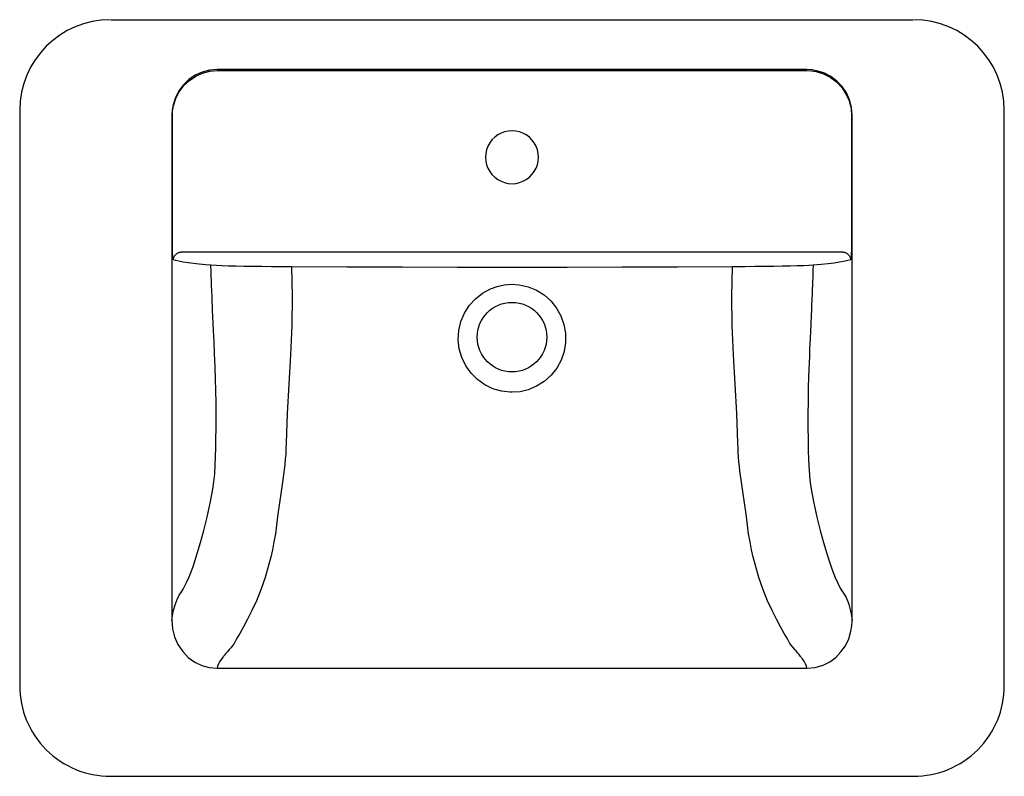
# Model space of a CAD drawing. Header units: millimetres. Extents: x 133.789 to 134.44, y 197.851 to 198.351.
import ezdxf

# ---------------------------------------------------------------- set-up
doc = ezdxf.new("R2010")
doc.units = ezdxf.units.MM
doc.layers.add('SANINDUSA', color=3, linetype='Continuous')

msp = doc.modelspace()

# ---------------------------------------------------------------- linework, layer by layer
at = {"layer": 'SANINDUSA'}
for p, q in [((133.84953, 198.35143), (134.37969, 198.35143)), ((134.30955, 198.3184), (133.91966, 198.3184)), ((133.91992, 198.3178), (134.3093, 198.3178)), ((133.78909, 198.29143), (133.78909, 197.91089)), ((134.44013, 197.91089), (134.44013, 198.29143)), ((133.88974, 198.28835), (133.88974, 197.95402)), ((134.33948, 197.95401), (134.33948, 198.28835)), ((134.33347, 198.19763), (133.89575, 198.19763)), ((133.91963, 197.92242), (134.30959, 197.92242)), ((133.84908, 197.8509), (134.38014, 197.8509))]:
    msp.add_line(p, q, dxfattribs=at)
at = {"layer": 'SANINDUSA', "flags": 128}
for points in [[(133.91966, 198.3184), (133.91465, 198.31798), (133.90977, 198.31672), (133.90518, 198.31466), (133.90099, 198.31185), (133.89734, 198.30838), (133.89432, 198.30435), (133.89201, 198.29986), (133.89048, 198.29505), (133.88992, 198.29172), (133.88974, 198.28835)], [(133.89002, 198.2878), (133.89021, 198.29119), (133.89078, 198.29453), (133.89231, 198.29933), (133.89462, 198.3038), (133.89764, 198.30781), (133.90128, 198.31127), (133.90546, 198.31406), (133.91004, 198.31612), (133.91491, 198.31737), (133.91992, 198.3178)], [(134.3093, 198.3178), (134.31256, 198.31762), (134.31578, 198.31709), (134.32058, 198.31558), (134.32506, 198.3133), (134.32911, 198.31027), (134.3326, 198.30661), (134.33542, 198.30239), (134.3375, 198.29776), (134.33877, 198.29285), (134.3392, 198.2878)], [(134.33948, 198.28835), (134.33905, 198.29341), (134.33779, 198.29833), (134.33571, 198.30296), (134.33289, 198.30719), (134.3294, 198.31085), (134.32535, 198.31389), (134.32086, 198.31618), (134.31604, 198.31769), (134.31282, 198.31823), (134.30955, 198.3184)], [(133.8901, 198.20246), (133.89009, 198.21245), (133.89005, 198.25245), (133.89002, 198.2878)], [(134.3392, 198.2878), (134.33919, 198.2778), (134.33915, 198.23781), (134.33912, 198.20246)], [(134.11461, 198.24294), (134.1171, 198.24311), (134.11954, 198.24365), (134.12188, 198.24452), (134.12407, 198.24571), (134.12607, 198.24721), (134.12783, 198.24898), (134.12933, 198.25097), (134.13053, 198.25317), (134.1314, 198.2555), (134.13193, 198.25794), (134.13211, 198.26043), (134.13193, 198.26292), (134.1314, 198.26536), (134.13053, 198.2677), (134.12933, 198.26989), (134.12783, 198.27189), (134.12607, 198.27366), (134.12407, 198.27515), (134.12188, 198.27635), (134.11954, 198.27722), (134.1171, 198.27775), (134.11461, 198.27793), (134.11212, 198.27775), (134.10968, 198.27722), (134.10734, 198.27635), (134.10515, 198.27515), (134.10315, 198.27366), (134.10138, 198.27189), (134.09989, 198.26989), (134.09869, 198.2677), (134.09782, 198.26536), (134.09729, 198.26292), (134.09711, 198.26043), (134.09729, 198.25794), (134.09782, 198.2555), (134.09869, 198.25317), (134.09989, 198.25097), (134.10138, 198.24898), (134.10315, 198.24721), (134.10515, 198.24571), (134.10734, 198.24452), (134.10968, 198.24365), (134.11212, 198.24311), (134.11461, 198.24294)], [(133.89076, 198.19264), (133.89051, 198.19332), (133.89031, 198.19505), (133.89018, 198.19764), (133.89011, 198.20079), (133.8901, 198.20246)], [(134.33912, 198.20246), (134.33908, 198.19916), (134.33898, 198.19626), (134.33882, 198.19407), (134.33859, 198.19284), (134.33846, 198.19264)], [(133.89076, 198.19264), (133.89086, 198.19361), (133.89115, 198.19455), (133.89161, 198.19541), (133.89223, 198.19616), (133.89298, 198.19679), (133.89384, 198.19725), (133.89478, 198.19753), (133.89575, 198.19763)], [(133.9155, 198.18893), (133.91199, 198.18926), (133.90571, 198.18991), (133.90043, 198.19058), (133.89713, 198.19108), (133.89442, 198.1916), (133.89229, 198.19212), (133.89076, 198.19264)], [(134.33846, 198.19264), (134.33752, 198.19229), (134.33487, 198.19161), (134.33116, 198.19093), (134.32768, 198.19042), (134.32363, 198.18992), (134.31896, 198.18943), (134.31372, 198.18893)], [(134.33347, 198.19763), (134.33444, 198.19753), (134.33538, 198.19725), (134.33624, 198.19679), (134.33699, 198.19616), (134.33761, 198.19541), (134.33807, 198.19455), (134.33836, 198.19361), (134.33846, 198.19264)], [(133.96877, 198.188), (133.96877, 198.188), (133.96209, 198.18801), (133.9555, 198.18804), (133.94914, 198.18809), (133.94306, 198.18816), (133.93732, 198.18824), (133.93202, 198.18834), (133.92721, 198.18846), (133.92293, 198.18859), (133.91927, 198.18873), (133.91549, 198.18893), (133.91549, 198.18893)], [(133.91887, 198.07371), (133.91898, 198.08144), (133.91899, 198.08952), (133.91891, 198.09797), (133.91875, 198.10618), (133.91854, 198.11368), (133.91826, 198.12185), (133.91792, 198.13068), (133.91759, 198.13838), (133.91743, 198.1419), (133.91725, 198.14585), (133.91704, 198.15041), (133.91683, 198.1551), (133.91665, 198.15895), (133.91652, 198.16197), (133.91642, 198.16431), (133.91625, 198.16818), (133.91609, 198.17203), (133.91595, 198.17565), (133.91582, 198.17901), (133.91574, 198.18142), (133.91563, 198.18472), (133.9155, 198.18893)], [(133.96877, 198.188), (133.96934, 198.16858), (133.96901, 198.14917), (133.96811, 198.12974), (133.96696, 198.11031), (133.9659, 198.09087), (133.96525, 198.07142)], [(134.26045, 198.188), (134.22398, 198.18781), (134.1875, 198.18768), (134.15098, 198.18759), (134.11446, 198.18756), (134.07829, 198.18759), (134.04211, 198.18768), (134.00543, 198.18781), (133.96876, 198.188)], [(134.26397, 198.07142), (134.26332, 198.09087), (134.26226, 198.11031), (134.26111, 198.12974), (134.2602, 198.14917), (134.25988, 198.16858), (134.26045, 198.188)], [(134.31372, 198.18893), (134.31372, 198.18893), (134.3109, 198.18878), (134.3074, 198.18863), (134.30327, 198.18849), (134.29856, 198.18837), (134.29332, 198.18827), (134.28763, 198.18818), (134.28159, 198.1881), (134.27522, 198.18805), (134.26865, 198.18801), (134.26045, 198.188), (134.26045, 198.188)], [(134.31372, 198.18893), (134.31361, 198.18558), (134.31352, 198.18278), (134.31345, 198.18052), (134.31338, 198.17868), (134.31328, 198.17604), (134.31317, 198.17326), (134.31306, 198.17035), (134.31288, 198.16613), (134.31274, 198.16282), (134.3126, 198.1597), (134.31241, 198.15554), (134.31217, 198.15021), (134.31193, 198.1451), (134.31174, 198.14071), (134.31157, 198.13689), (134.31141, 198.13338), (134.31122, 198.12876), (134.31105, 198.12431), (134.31074, 198.11557), (134.3105, 198.10756), (134.31033, 198.0992), (134.31023, 198.09031), (134.31024, 198.08182), (134.31035, 198.07371)], [(134.11461, 198.10493), (134.11345, 198.10495), (134.10756, 198.10565), (134.10187, 198.10731), (134.09654, 198.10991), (134.09172, 198.11335), (134.0875, 198.11759), (134.08405, 198.12246), (134.08143, 198.12789), (134.07975, 198.13369), (134.07907, 198.13972), (134.07941, 198.14579), (134.08078, 198.1517), (134.08312, 198.1573), (134.08635, 198.16238), (134.09039, 198.16684), (134.0951, 198.17053), (134.10035, 198.17339), (134.10478, 198.17499), (134.10939, 198.17599), (134.11437, 198.17637), (134.11936, 198.17605), (134.12521, 198.17475), (134.13077, 198.17249), (134.13585, 198.16932), (134.14034, 198.16535), (134.14407, 198.1607), (134.14699, 198.15548), (134.14898, 198.14985), (134.15002, 198.14396), (134.15005, 198.13794), (134.14909, 198.132), (134.14712, 198.12626), (134.14422, 198.12093), (134.14045, 198.11617), (134.13594, 198.1121), (134.13083, 198.10889), (134.12525, 198.10658), (134.11999, 198.10535), (134.11461, 198.10493)], [(133.9168, 198.04092), (133.9175, 198.0457), (133.91805, 198.05107), (133.91843, 198.05703), (133.91862, 198.06223), (133.91876, 198.06809), (133.91887, 198.07371)], [(133.96525, 198.07142), (133.96515, 198.06764), (133.96496, 198.06414), (133.9647, 198.06066), (133.96436, 198.05721), (133.96397, 198.05379), (133.96353, 198.0504), (133.96306, 198.04705), (133.9619, 198.03936), (133.96077, 198.03183), (133.95984, 198.02442)], [(134.26938, 198.02442), (134.26844, 198.03183), (134.26732, 198.03936), (134.26616, 198.04705), (134.26574, 198.04998), (134.26535, 198.05294), (134.265, 198.05593), (134.26468, 198.05893), (134.26441, 198.06197), (134.2642, 198.06501), (134.26405, 198.06808), (134.26397, 198.07142)], [(134.31035, 198.07371), (134.31049, 198.06698), (134.31066, 198.06028), (134.311, 198.05338), (134.31159, 198.04672), (134.31242, 198.04092)], [(133.89601, 197.97304), (133.89714, 197.97471), (133.89836, 197.97689), (133.89967, 197.97958), (133.90105, 197.98279), (133.90236, 197.98609), (133.90371, 197.98978), (133.9051, 197.99386), (133.90653, 197.99831), (133.9087, 198.0056), (133.91084, 198.01349), (133.91299, 198.02225), (133.91501, 198.03152), (133.9168, 198.04092)], [(134.31242, 198.04092), (134.3142, 198.03152), (134.31623, 198.02225), (134.31838, 198.01349), (134.32051, 198.0056), (134.32268, 197.99831), (134.32383, 197.99472), (134.32495, 197.99137), (134.32605, 197.98826), (134.32712, 197.9854), (134.32817, 197.98279), (134.32999, 197.97863), (134.33168, 197.97538), (134.33321, 197.97304)], [(133.95982, 198.02443), (133.95896, 198.01695), (133.95815, 198.01135), (133.95723, 198.00598), (133.95621, 198.00083), (133.95509, 197.9959), (133.9539, 197.99118), (133.95131, 197.98234), (133.94851, 197.97428), (133.94559, 197.96702), (133.94265, 197.96057), (133.93978, 197.95486), (133.93705, 197.94983), (133.93458, 197.94546), (133.93247, 197.94179), (133.93083, 197.93882)], [(134.29839, 197.93882), (134.29675, 197.94179), (134.29464, 197.94546), (134.29216, 197.94983), (134.28944, 197.95486), (134.28657, 197.96057), (134.28363, 197.96702), (134.28071, 197.97428), (134.27791, 197.98234), (134.27531, 197.99118), (134.27412, 197.9959), (134.27301, 198.00083), (134.27199, 198.00598), (134.27107, 198.01135), (134.27026, 198.01695), (134.26939, 198.02443)], [(133.88974, 197.95402), (133.89019, 197.95734), (133.89087, 197.96073), (133.89183, 197.96431), (133.8931, 197.96785), (133.89452, 197.97076), (133.89601, 197.97304)], [(134.33321, 197.97304), (134.33388, 197.97209), (134.33457, 197.97097), (134.33526, 197.96967), (134.33595, 197.9682), (134.33661, 197.96655), (134.33725, 197.96473), (134.33782, 197.96283), (134.33886, 197.95831), (134.33948, 197.95401)], [(133.88974, 197.95402), (133.88974, 197.95402), (133.89018, 197.9485), (133.89151, 197.94314), (133.89376, 197.93802), (133.89688, 197.93338), (133.90057, 197.92957), (133.90486, 197.92647), (133.90943, 197.92428), (133.9143, 197.92291), (133.91962, 197.92242), (133.91962, 197.92242)], [(134.3096, 197.92242), (134.3096, 197.92242), (134.31506, 197.92294), (134.32032, 197.92448), (134.3247, 197.92668), (134.32866, 197.92957), (134.33215, 197.93315), (134.33502, 197.93725), (134.33727, 197.94193), (134.33875, 197.94691), (134.3393, 197.95045), (134.33948, 197.95402), (134.33948, 197.95402)], [(133.93083, 197.93882), (133.93021, 197.93798), (133.92948, 197.93703), (133.92862, 197.93597), (133.92764, 197.9348), (133.92639, 197.93334), (133.92575, 197.93259), (133.92519, 197.93193), (133.92471, 197.93137), (133.92432, 197.9309), (133.92401, 197.93053), (133.92378, 197.93025), (133.92332, 197.92968), (133.9222, 197.92815), (133.92129, 197.92674), (133.92055, 197.92537), (133.91996, 197.92387), (133.91963, 197.92242)], [(134.30959, 197.92242), (134.30926, 197.92386), (134.30867, 197.92535), (134.30794, 197.92672), (134.30671, 197.92859), (134.30652, 197.92885), (134.30632, 197.92911), (134.30612, 197.92938), (134.30591, 197.92965), (134.3057, 197.92993), (134.30547, 197.93021), (134.305, 197.93078), (134.30423, 197.93169), (134.30384, 197.93215), (134.30341, 197.93266), (134.30293, 197.93323), (134.3024, 197.93384), (134.30182, 197.93452), (134.30043, 197.93616), (134.29929, 197.9376), (134.29839, 197.93882)]]:
    msp.add_lwpolyline(points, dxfattribs=at)
at = {"layer": 'SANINDUSA'}
msp.add_circle((134.11461, 198.14143), 0.023, dxfattribs=at)
for centre, radius, start, end in [((133.84909, 198.29142), 0.06, 90, 179.99564), ((134.38013, 198.29142), 0.06, 0.00436, 90), ((133.84907, 197.91089), 0.05999, 179.99639, 270), ((134.38015, 197.91089), 0.05999, 270, 0.00361)]:
    msp.add_arc(centre, radius, start, end, dxfattribs=at)

doc.saveas('drawing.dxf')
